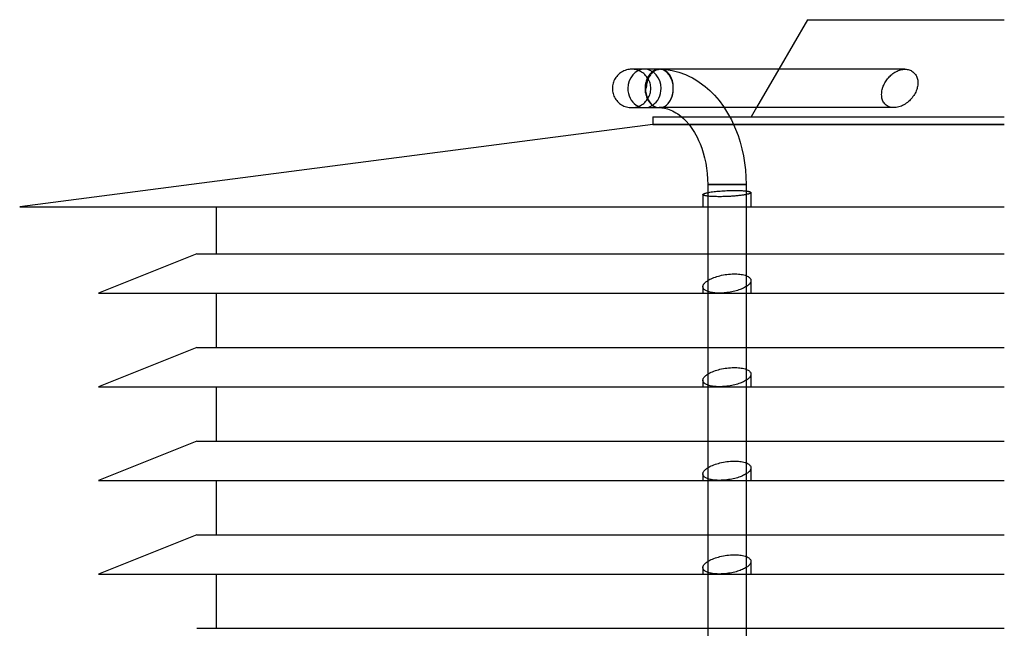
# Model space of a CAD drawing. Header units: millimetres. Extents: x -205 to 205, y -242 to 0.
# Tile 2 of 3: x -205 to 0, y -127 to 0. Entities that reach past the tile are written whole.
import ezdxf

# ---------------------------------------------------------------- set-up
doc = ezdxf.new("R2010")
doc.units = ezdxf.units.MM
doc.layers.add('HIDDEN', color=7, linetype='Continuous')
doc.layers.add('THICK', color=7, linetype='Continuous')

msp = doc.modelspace()

# ---------------------------------------------------------------- linework, layer by layer
at = {"layer": 'HIDDEN'}
for p, q in [((-77.43, -10.32), (-77.6, -10.32)), ((-77.33, -10.33), (-77.6, -10.32)), ((-77.06, -10.36), (-77.33, -10.33)), ((-76.79, -10.4), (-77.06, -10.36)), ((-76.52, -10.47), (-76.79, -10.4)), ((-76.26, -10.55), (-76.52, -10.47)), ((-76.01, -10.65), (-76.26, -10.55)), ((-75.76, -10.77), (-76.01, -10.65)), ((-75.52, -10.9), (-75.76, -10.77)), ((-75.29, -11.05), (-75.52, -10.9)), ((-75.08, -11.22), (-75.29, -11.05)), ((-74.87, -11.4), (-75.08, -11.22)), ((-74.68, -11.59), (-74.87, -11.4)), ((-74.5, -11.8), (-74.68, -11.59)), ((-74.33, -12.01), (-74.5, -11.8)), ((-74.18, -12.24), (-74.33, -12.01)), ((-74.05, -12.48), (-74.18, -12.24)), ((-73.19, -10.77), (-73.22, -10.79)), ((-73.17, -10.75), (-73.19, -10.77)), ((-73.15, -10.74), (-73.17, -10.75)), ((-73.12, -10.72), (-73.15, -10.74)), ((-73.1, -10.71), (-73.12, -10.72)), ((-73.07, -10.69), (-73.1, -10.71)), ((-72.97, -10.62), (-73.07, -10.69)), ((-72.86, -10.56), (-72.97, -10.62)), ((-72.74, -10.51), (-72.86, -10.56)), ((-72.62, -10.46), (-72.74, -10.51)), ((-72.5, -10.42), (-72.62, -10.46)), ((-72.38, -10.38), (-72.5, -10.42)), ((-72.25, -10.35), (-72.38, -10.38)), ((-72.13, -10.34), (-72.25, -10.35)), ((-72.01, -10.32), (-72.13, -10.34)), ((-71.89, -10.32), (-72.01, -10.32)), ((-71.89, -10.32), (-71.89, -10.32)), ((-71.89, -10.32), (-71.88, -10.32)), ((-71.88, -10.32), (-71.88, -10.32)), ((-71.88, -10.32), (-71.88, -10.32)), ((-71.88, -10.32), (-71.88, -10.32)), ((-71.88, -10.32), (-71.88, -10.32)), ((-71.78, -10.32), (-71.79, -10.32)), ((-71.77, -10.32), (-71.78, -10.32)), ((-71.78, -10.32), (-71.78, -10.32)), ((-71.76, -10.32), (-71.77, -10.32)), ((-71.75, -10.32), (-71.76, -10.32)), ((-71.76, -10.32), (-71.76, -10.32)), ((-71.75, -10.32), (-71.75, -10.32)), ((-71.75, -10.32), (-71.75, -10.32)), ((-71.75, -10.32), (-71.75, -10.32)), ((-71.75, -10.32), (-71.75, -10.32)), ((-71.75, -10.32), (-71.75, -10.32)), ((-71.75, -10.32), (-71.75, -10.32)), ((-71.75, -10.32), (-71.75, -10.32)), ((-71.75, -10.32), (-71.75, -10.32)), ((-71.75, -10.32), (-71.75, -10.32)), ((-71.75, -10.32), (-71.75, -10.32)), ((-71.6, -10.32), (-71.61, -10.32)), ((-71.58, -10.32), (-71.6, -10.32)), ((-71.59, -10.32), (-71.54, -10.33)), ((-71.56, -10.32), (-71.58, -10.32)), ((-71.54, -10.33), (-71.56, -10.32)), ((-71.52, -10.33), (-71.54, -10.33)), ((-71.51, -10.33), (-71.52, -10.33)), ((-71.38, -10.34), (-71.51, -10.33)), ((-71.25, -10.36), (-71.38, -10.34)), ((-71.12, -10.39), (-71.25, -10.36)), ((-70.99, -10.43), (-71.12, -10.39)), ((-70.86, -10.48), (-70.99, -10.43)), ((-70.74, -10.54), (-70.86, -10.48)), ((-70.61, -10.6), (-70.74, -10.54)), ((-70.5, -10.67), (-70.61, -10.6)), ((-70.39, -10.75), (-70.5, -10.67)), ((-70.28, -10.83), (-70.39, -10.75)), ((-70.17, -10.93), (-70.28, -10.83)), ((-70.06, -11.03), (-70.17, -10.93)), ((-69.96, -11.14), (-70.06, -11.03)), ((-69.85, -11.25), (-69.96, -11.14)), ((-69.76, -11.38), (-69.85, -11.25)), ((-69.66, -11.51), (-69.76, -11.38)), ((-69.58, -11.64), (-69.66, -11.51)), ((-69.49, -11.78), (-69.58, -11.64)), ((-69.42, -11.92), (-69.49, -11.78)), ((-69.35, -12.06), (-69.42, -11.92)), ((-69.28, -12.22), (-69.35, -12.06)), ((-69.22, -12.37), (-69.28, -12.22)), ((-46.96, -10.32), (-51.58, -18.32)), ((-24.31, -12.31), (-24.14, -12.11)), ((-24.14, -12.11), (-23.97, -11.92)), ((-23.97, -11.92), (-23.79, -11.74)), ((-23.79, -11.74), (-23.6, -11.56)), ((-23.6, -11.56), (-23.42, -11.4)), ((-23.42, -11.4), (-23.22, -11.24)), ((-23.22, -11.24), (-23.01, -11.09)), ((-23.01, -11.09), (-22.79, -10.95)), ((-22.79, -10.95), (-22.56, -10.83)), ((-22.56, -10.83), (-22.33, -10.71)), ((-22.33, -10.71), (-22.09, -10.61)), ((-22.09, -10.61), (-21.85, -10.52)), ((-21.85, -10.52), (-21.61, -10.45)), ((-21.61, -10.45), (-21.38, -10.39)), ((-21.38, -10.39), (-21.14, -10.35)), ((-21.14, -10.35), (-20.91, -10.33)), ((-20.91, -10.33), (-20.68, -10.32)), ((-73.93, -12.73), (-74.05, -12.48)), ((-73.83, -12.98), (-73.93, -12.73)), ((-73.75, -13.24), (-73.83, -12.98)), ((-73.68, -13.51), (-73.75, -13.24)), ((-73.64, -13.78), (-73.68, -13.51)), ((-73.61, -14.05), (-73.64, -13.78)), ((-73.6, -14.32), (-73.61, -14.05)), ((-73.61, -14.59), (-73.6, -14.32)), ((-69.16, -12.54), (-69.22, -12.37)), ((-69.11, -12.71), (-69.16, -12.54)), ((-69.06, -12.89), (-69.11, -12.71)), ((-69.02, -13.06), (-69.06, -12.89)), ((-68.99, -13.24), (-69.02, -13.06)), ((-68.96, -13.41), (-68.99, -13.24)), ((-68.94, -13.59), (-68.96, -13.41)), ((-68.92, -13.77), (-68.94, -13.59)), ((-68.93, -14.63), (-68.92, -14.32)), ((-68.91, -13.96), (-68.92, -13.77)), ((-68.92, -14.32), (-68.91, -14.14)), ((-68.91, -14.14), (-68.91, -13.96)), ((-25.42, -14.57), (-25.35, -14.32)), ((-25.35, -14.3), (-25.34, -14.29)), ((-25.35, -14.31), (-25.35, -14.3)), ((-25.35, -14.32), (-25.35, -14.31)), ((-25.35, -14.31), (-25.35, -14.31)), ((-25.34, -14.28), (-25.27, -14.06)), ((-25.34, -14.29), (-25.34, -14.28)), ((-25.34, -14.29), (-25.34, -14.29)), ((-25.27, -14.06), (-25.19, -13.84)), ((-25.19, -13.84), (-25.1, -13.62)), ((-25.1, -13.62), (-24.99, -13.4)), ((-24.99, -13.4), (-24.88, -13.17)), ((-24.88, -13.17), (-24.75, -12.95)), ((-24.75, -12.95), (-24.61, -12.73)), ((-24.61, -12.73), (-24.46, -12.52)), ((-24.46, -12.52), (-24.31, -12.31)), ((-74.33, -16.63), (-74.18, -16.4)), ((-74.18, -16.4), (-74.05, -16.16)), ((-74.05, -16.16), (-73.93, -15.91)), ((-73.93, -15.91), (-73.83, -15.66)), ((-73.83, -15.66), (-73.75, -15.4)), ((-73.75, -15.4), (-73.68, -15.13)), ((-73.68, -15.13), (-73.64, -14.86)), ((-73.64, -14.86), (-73.61, -14.59)), ((-69.36, -16.46), (-69.24, -16.18)), ((-69.24, -16.18), (-69.15, -15.89)), ((-69.15, -15.89), (-69.07, -15.6)), ((-69.07, -15.6), (-69.01, -15.29)), ((-69.01, -15.29), (-68.96, -14.96)), ((-68.96, -14.96), (-68.93, -14.63)), ((-25.54, -15.58), (-25.53, -15.33)), ((-25.53, -15.83), (-25.54, -15.58)), ((-25.53, -15.33), (-25.51, -15.07)), ((-25.51, -16.07), (-25.53, -15.83)), ((-25.51, -15.07), (-25.47, -14.82)), ((-25.47, -16.31), (-25.51, -16.07)), ((-25.47, -14.82), (-25.42, -14.57)), ((-25.41, -16.54), (-25.47, -16.31)), ((-77.6, -18.32), (-77.33, -18.31)), ((-77.6, -18.32), (-77.43, -18.32)), ((-77.33, -18.31), (-77.06, -18.28)), ((-77.06, -18.28), (-76.79, -18.24)), ((-76.79, -18.24), (-76.52, -18.17)), ((-76.52, -18.17), (-76.26, -18.09)), ((-76.26, -18.09), (-76.01, -17.99)), ((-76.01, -17.99), (-75.76, -17.87)), ((-75.76, -17.87), (-75.52, -17.74)), ((-75.52, -17.74), (-75.29, -17.59)), ((-75.29, -17.59), (-75.08, -17.42)), ((-75.08, -17.42), (-74.87, -17.24)), ((-74.87, -17.24), (-74.68, -17.05)), ((-74.68, -17.05), (-74.5, -16.84)), ((-74.5, -16.84), (-74.33, -16.63)), ((-73.22, -17.85), (-73.19, -17.87)), ((-73.19, -17.87), (-73.17, -17.89)), ((-73.17, -17.89), (-73.15, -17.9)), ((-73.15, -17.9), (-73.12, -17.92)), ((-73.12, -17.92), (-73.1, -17.93)), ((-73.1, -17.93), (-73.07, -17.95)), ((-73.07, -17.95), (-72.97, -18.02)), ((-72.97, -18.02), (-72.86, -18.08)), ((-72.86, -18.08), (-72.74, -18.13)), ((-72.74, -18.13), (-72.62, -18.18)), ((-72.62, -18.18), (-72.5, -18.22)), ((-72.5, -18.22), (-72.38, -18.26)), ((-72.38, -18.26), (-72.25, -18.29)), ((-72.25, -18.29), (-72.13, -18.3)), ((-72.13, -18.3), (-72.01, -18.32)), ((-72.01, -18.32), (-71.89, -18.32)), ((-71.89, -18.32), (-71.88, -18.32)), ((-71.89, -18.32), (-71.89, -18.32)), ((-71.88, -18.32), (-71.88, -18.32)), ((-71.88, -18.32), (-71.88, -18.32)), ((-71.88, -18.32), (-71.87, -18.32)), ((-71.87, -18.32), (-71.87, -18.32)), ((-71.87, -18.32), (-71.87, -18.32)), ((-71.87, -18.32), (-71.85, -18.32)), ((-58.32, -18.32), (-71.87, -18.32)), ((-71.85, -18.32), (-71.84, -18.32)), ((-71.84, -18.32), (-71.82, -18.32)), ((-71.82, -18.32), (-71.81, -18.32)), ((-71.81, -18.32), (-71.8, -18.32)), ((-71.8, -18.32), (-71.78, -18.32)), ((-71.78, -18.32), (-71.76, -18.32)), ((-71.76, -18.32), (-71.75, -18.32)), ((-71.75, -18.32), (-71.73, -18.32)), ((-71.73, -18.32), (-71.72, -18.32)), ((-71.72, -18.32), (-71.7, -18.32)), ((-71.7, -18.32), (-71.69, -18.32)), ((-71.69, -18.32), (-71.67, -18.32)), ((-71.67, -18.32), (-71.65, -18.32)), ((-71.65, -18.32), (-71.63, -18.31)), ((-71.63, -18.31), (-71.62, -18.31)), ((-71.62, -18.31), (-71.6, -18.31)), ((-71.6, -18.31), (-71.58, -18.31)), ((-71.58, -18.31), (-71.56, -18.31)), ((-71.56, -18.31), (-71.54, -18.31)), ((-71.54, -18.31), (-71.52, -18.31)), ((-71.52, -18.31), (-71.49, -18.3)), ((-71.49, -18.3), (-71.47, -18.3)), ((-71.47, -18.3), (-71.45, -18.3)), ((-71.45, -18.3), (-71.43, -18.3)), ((-71.43, -18.3), (-71.2, -18.24)), ((-71.2, -18.24), (-70.97, -18.17)), ((-70.97, -18.17), (-70.75, -18.06)), ((-70.75, -18.06), (-70.55, -17.94)), ((-70.55, -17.94), (-70.35, -17.8)), ((-70.35, -17.8), (-70.15, -17.62)), ((-70.15, -17.62), (-69.96, -17.42)), ((-69.96, -17.42), (-69.79, -17.21)), ((-69.79, -17.21), (-69.64, -16.99)), ((-69.64, -16.99), (-69.49, -16.74)), ((-69.49, -16.74), (-69.36, -16.46)), ((-25.34, -16.75), (-25.41, -16.54)), ((-25.26, -16.96), (-25.34, -16.75)), ((-25.16, -17.15), (-25.26, -16.96)), ((-25.04, -17.33), (-25.16, -17.15)), ((-24.9, -17.5), (-25.04, -17.33)), ((-24.75, -17.67), (-24.9, -17.5)), ((-24.58, -17.81), (-24.75, -17.67)), ((-24.39, -17.95), (-24.58, -17.81)), ((-24.19, -18.06), (-24.39, -17.95)), ((-23.97, -18.15), (-24.19, -18.06)), ((-23.74, -18.23), (-23.97, -18.15)), ((-23.5, -18.28), (-23.74, -18.23)), ((-23.25, -18.31), (-23.5, -18.28)), ((-23, -18.32), (-23.25, -18.31)), ((-67.15, -20.26), (-57.14, -20.26)), ((0, -21.82), (-73.2, -21.82)), ((-65.66, -21.82), (-56.37, -21.82)), ((-60.58, -34.32), (-61.75, -34.32)), ((-57.75, -34.32), (-60.58, -34.32)), ((-54.92, -34.32), (-57.75, -34.32)), ((-53.75, -34.32), (-54.92, -34.32)), ((-62.75, -36.42), (-62.75, -39)), ((-61.75, -36.01), (-61.52, -35.96)), ((-61.75, -36.75), (-61.75, -39)), ((-61.52, -35.96), (-61.28, -35.92)), ((-61.28, -35.92), (-61.01, -35.88)), ((-61.01, -35.88), (-60.73, -35.84)), ((-60.73, -35.84), (-60.44, -35.8)), ((-60.44, -35.8), (-60.14, -35.77)), ((-60.14, -35.77), (-59.83, -35.73)), ((-59.83, -35.73), (-59.51, -35.7)), ((-59.51, -35.7), (-59.18, -35.68)), ((-59.18, -35.68), (-58.83, -35.65)), ((-58.83, -35.65), (-58.47, -35.63)), ((-58.47, -35.63), (-58.11, -35.61)), ((-58.11, -35.61), (-57.75, -35.59)), ((-57.75, -35.59), (-57.5, -35.58)), ((-57.5, -35.58), (-57.25, -35.57)), ((-57.25, -35.57), (-57.01, -35.57)), ((-57.01, -35.57), (-56.76, -35.56)), ((-56.76, -35.56), (-56.53, -35.56)), ((-56.53, -35.56), (-56.3, -35.56)), ((-56.3, -35.56), (-56.07, -35.56)), ((-56.07, -35.56), (-55.85, -35.56)), ((-55.85, -35.56), (-55.63, -35.56)), ((-55.63, -35.56), (-55.41, -35.57)), ((-55.41, -35.57), (-55.19, -35.57)), ((-55.19, -35.57), (-54.98, -35.58)), ((-54.98, -35.58), (-54.78, -35.59)), ((-54.78, -35.59), (-54.58, -35.6)), ((-54.58, -35.6), (-54.39, -35.61)), ((-54.39, -35.61), (-54.21, -35.63)), ((-54.21, -35.63), (-54.04, -35.64)), ((-54.04, -35.64), (-53.87, -35.66)), ((-53.87, -35.66), (-53.72, -35.68)), ((-53.75, -36.42), (-53.75, -39)), ((-53.72, -35.68), (-53.58, -35.7)), ((-53.58, -35.7), (-53.46, -35.72)), ((-53.46, -35.72), (-53.34, -35.74)), ((-53.34, -35.74), (-53.23, -35.76)), ((-53.23, -35.76), (-53.14, -35.79)), ((-53.14, -35.79), (-53.05, -35.81)), ((-53.05, -35.81), (-52.97, -35.84)), ((-52.97, -35.84), (-52.9, -35.86)), ((-52.9, -35.86), (-52.85, -35.89)), ((-52.85, -35.89), (-52.81, -35.92)), ((-52.81, -35.92), (-52.77, -35.95)), ((-52.77, -35.95), (-52.76, -35.98)), ((-52.76, -35.98), (-52.75, -36.01)), ((-52.75, -36.01), (-52.75, -39)), ((-61.75, -48.75), (-53.75, -48.75)), ((-59.2, -53.31), (-58.85, -53.23)), ((-58.85, -53.23), (-58.49, -53.16)), ((-58.49, -53.16), (-58.12, -53.1)), ((-58.12, -53.1), (-57.75, -53.04)), ((-57.75, -53.04), (-57.39, -53)), ((-57.39, -53), (-57.03, -52.97)), ((-57.03, -52.97), (-56.68, -52.95)), ((-56.68, -52.95), (-56.34, -52.94)), ((-56.34, -52.94), (-56.01, -52.94)), ((-56.01, -52.94), (-55.69, -52.95)), ((-55.69, -52.95), (-55.37, -52.97)), ((-55.37, -52.97), (-55.06, -53)), ((-55.06, -53), (-54.76, -53.04)), ((-54.76, -53.04), (-54.48, -53.09)), ((-54.48, -53.09), (-54.21, -53.16)), ((-54.21, -53.16), (-53.97, -53.23)), ((-53.97, -53.23), (-53.75, -53.3)), ((-61.75, -54.33), (-61.53, -54.19)), ((-61.53, -54.19), (-61.29, -54.06)), ((-61.29, -54.06), (-61.03, -53.94)), ((-61.03, -53.94), (-60.75, -53.82)), ((-60.75, -53.82), (-60.46, -53.7)), ((-60.46, -53.7), (-60.16, -53.59)), ((-60.16, -53.59), (-59.86, -53.49)), ((-59.86, -53.49), (-59.54, -53.4)), ((-59.54, -53.4), (-59.2, -53.31)), ((-52.75, -54.33), (-52.75, -56.95)), ((-62.75, -55.59), (-62.75, -56.95)), ((-61.75, -56.59), (-61.75, -56.95)), ((-53.75, -55.6), (-53.75, -56.95)), ((-61.75, -68.25), (-53.75, -68.25)), ((-61.75, -73.83), (-61.53, -73.69)), ((-61.53, -73.69), (-61.29, -73.56)), ((-61.29, -73.56), (-61.03, -73.44)), ((-61.03, -73.44), (-60.75, -73.32)), ((-60.75, -73.32), (-60.46, -73.2)), ((-60.46, -73.2), (-60.16, -73.09)), ((-60.16, -73.09), (-59.86, -72.99)), ((-59.86, -72.99), (-59.54, -72.9)), ((-59.54, -72.9), (-59.2, -72.81)), ((-59.2, -72.81), (-58.85, -72.73)), ((-58.85, -72.73), (-58.49, -72.66)), ((-58.49, -72.66), (-58.12, -72.6)), ((-58.12, -72.6), (-57.75, -72.54)), ((-57.75, -72.54), (-57.39, -72.5)), ((-57.39, -72.5), (-57.03, -72.47)), ((-57.03, -72.47), (-56.68, -72.45)), ((-56.68, -72.45), (-56.34, -72.44)), ((-56.34, -72.44), (-56.01, -72.44)), ((-56.01, -72.44), (-55.69, -72.45)), ((-55.69, -72.45), (-55.37, -72.47)), ((-55.37, -72.47), (-55.06, -72.5)), ((-55.06, -72.5), (-54.76, -72.54)), ((-54.76, -72.54), (-54.48, -72.59)), ((-54.48, -72.59), (-54.21, -72.66)), ((-54.21, -72.66), (-53.97, -72.73)), ((-53.97, -72.73), (-53.75, -72.8)), ((-62.75, -75.09), (-62.75, -76.45)), ((-53.75, -75.1), (-53.75, -76.45)), ((-52.75, -73.83), (-52.75, -76.45)), ((-61.75, -76.09), (-61.75, -76.45)), ((-61.75, -87.75), (-53.75, -87.75)), ((-59.2, -92.31), (-58.85, -92.23)), ((-58.85, -92.23), (-58.49, -92.16)), ((-58.49, -92.16), (-58.12, -92.1)), ((-58.12, -92.1), (-57.75, -92.04)), ((-57.75, -92.04), (-57.39, -92)), ((-57.39, -92), (-57.03, -91.97)), ((-57.03, -91.97), (-56.68, -91.95)), ((-56.68, -91.95), (-56.34, -91.94)), ((-56.34, -91.94), (-56.01, -91.94)), ((-56.01, -91.94), (-55.69, -91.95)), ((-55.69, -91.95), (-55.37, -91.97)), ((-55.37, -91.97), (-55.06, -92)), ((-55.06, -92), (-54.76, -92.04)), ((-54.76, -92.04), (-54.48, -92.09)), ((-54.48, -92.09), (-54.21, -92.16)), ((-54.21, -92.16), (-53.97, -92.23)), ((-53.97, -92.23), (-53.75, -92.3)), ((-61.75, -93.33), (-61.53, -93.19)), ((-61.53, -93.19), (-61.29, -93.06)), ((-61.29, -93.06), (-61.03, -92.94)), ((-61.03, -92.94), (-60.75, -92.82)), ((-60.75, -92.82), (-60.46, -92.7)), ((-60.46, -92.7), (-60.16, -92.59)), ((-60.16, -92.59), (-59.86, -92.49)), ((-59.86, -92.49), (-59.54, -92.4)), ((-59.54, -92.4), (-59.2, -92.31)), ((-52.75, -93.33), (-52.75, -95.95)), ((-62.75, -94.59), (-62.75, -95.95)), ((-61.75, -95.59), (-61.75, -95.95)), ((-53.75, -94.6), (-53.75, -95.95)), ((-61.75, -107.25), (-53.75, -107.25)), ((-61.75, -112.83), (-61.53, -112.69)), ((-61.53, -112.69), (-61.29, -112.56)), ((-61.29, -112.56), (-61.03, -112.44)), ((-61.03, -112.44), (-60.75, -112.32)), ((-60.75, -112.32), (-60.46, -112.2)), ((-60.46, -112.2), (-60.16, -112.09)), ((-60.16, -112.09), (-59.86, -111.99)), ((-59.86, -111.99), (-59.54, -111.9)), ((-59.54, -111.9), (-59.2, -111.81)), ((-59.2, -111.81), (-58.85, -111.73)), ((-58.85, -111.73), (-58.49, -111.66)), ((-58.49, -111.66), (-58.12, -111.6)), ((-58.12, -111.6), (-57.75, -111.54)), ((-57.75, -111.54), (-57.39, -111.5)), ((-57.39, -111.5), (-57.03, -111.47)), ((-57.03, -111.47), (-56.68, -111.45)), ((-56.68, -111.45), (-56.34, -111.44)), ((-56.34, -111.44), (-56.01, -111.44)), ((-56.01, -111.44), (-55.69, -111.45)), ((-55.69, -111.45), (-55.37, -111.47)), ((-55.37, -111.47), (-55.06, -111.5)), ((-55.06, -111.5), (-54.76, -111.54)), ((-54.76, -111.54), (-54.48, -111.59)), ((-54.48, -111.59), (-54.21, -111.66)), ((-54.21, -111.66), (-53.97, -111.73)), ((-53.97, -111.73), (-53.75, -111.8)), ((-62.75, -114.09), (-62.75, -115.45)), ((-53.75, -114.1), (-53.75, -115.45)), ((-52.75, -112.83), (-52.75, -115.45)), ((-61.75, -115.09), (-61.75, -115.45)), ((-61.75, -126.75), (-53.75, -126.75))]:
    msp.add_line(p, q, dxfattribs=at)
for centre, major_axis, ratio, start_param, end_param in [((-74.92, -14.32), (0, 4), 0.866025, -1.570796, 1.570796), ((-71.89, -14.32), (0, -3.99), 0.707107, -2.710314, -0.431279), ((-71.89, -14.32), (0, -4), 0.707107, 3.140076, 3.141593), ((-71.74, -14.32), (0, 4), 0.707107, 0.001062, 0.00139), ((-71.75, -14.32), (0, -4), 0.707107, 1.57067, 3.140202), ((-71.74, -14.32), (0, 4), 0.707107, -1.570796, -0.004628), ((-74.92, -14.32), (0, 4), 0.866025, 1.570796, 4.712389), ((-71.74, -14.32), (0, 4), 0.707107, -3.030125, -1.570796), ((-71.89, -14.32), (0, -4), 0.707107, 0, 0.001516)]:
    msp.add_ellipse(centre, major_axis=major_axis, ratio=ratio, start_param=start_param, end_param=end_param, dxfattribs=at)
at = {"layer": 'THICK'}
for p, q in [((-41, 0), (-46.96, -10.32)), ((-41, 0), (0, 0)), ((-81.02, -12.24), (-81.15, -12.48)), ((-80.87, -12.01), (-81.02, -12.24)), ((-80.7, -11.8), (-80.87, -12.01)), ((-80.52, -11.59), (-80.7, -11.8)), ((-80.33, -11.4), (-80.52, -11.59)), ((-80.12, -11.22), (-80.33, -11.4)), ((-79.91, -11.05), (-80.12, -11.22)), ((-79.68, -10.9), (-79.91, -11.05)), ((-79.44, -10.77), (-79.68, -10.9)), ((-79.19, -10.65), (-79.44, -10.77)), ((-78.94, -10.55), (-79.19, -10.65)), ((-78.68, -10.47), (-78.94, -10.55)), ((-78.41, -10.4), (-78.68, -10.47)), ((-78.14, -10.36), (-78.41, -10.4)), ((-77.87, -10.33), (-78.14, -10.36)), ((-77.6, -10.32), (-77.87, -10.33)), ((-71.89, -10.32), (-77.6, -10.32)), ((-74.33, -12.16), (-74.42, -12.37)), ((-74.22, -11.94), (-74.33, -12.16)), ((-74.29, -12.48), (-74.22, -12.3)), ((-74.1, -11.74), (-74.22, -11.94)), ((-74.22, -12.3), (-74.15, -12.13)), ((-74.13, -12.29), (-74.2, -12.47)), ((-74.15, -12.13), (-74.07, -11.97)), ((-74.05, -12.12), (-74.13, -12.29)), ((-73.97, -11.54), (-74.1, -11.74)), ((-74.07, -11.97), (-73.99, -11.82)), ((-73.97, -11.96), (-74.05, -12.12)), ((-73.99, -11.82), (-73.9, -11.66)), ((-73.83, -11.36), (-73.97, -11.54)), ((-73.88, -11.81), (-73.97, -11.96)), ((-73.9, -11.66), (-73.8, -11.52)), ((-73.79, -11.66), (-73.88, -11.81)), ((-73.69, -11.2), (-73.83, -11.36)), ((-73.8, -11.52), (-73.7, -11.37)), ((-73.69, -11.51), (-73.79, -11.66)), ((-73.7, -11.37), (-73.59, -11.24)), ((-73.54, -11.05), (-73.69, -11.2)), ((-73.58, -11.37), (-73.69, -11.51)), ((-73.59, -11.24), (-73.48, -11.11)), ((-73.47, -11.23), (-73.58, -11.37)), ((-73.39, -10.92), (-73.54, -11.05)), ((-73.48, -11.11), (-73.36, -10.99)), ((-73.35, -11.11), (-73.47, -11.23)), ((-73.22, -10.79), (-73.39, -10.92)), ((-73.36, -10.99), (-73.24, -10.89)), ((-73.23, -10.99), (-73.35, -11.11)), ((-73.24, -10.89), (-73.12, -10.79)), ((-73.11, -10.88), (-73.23, -10.99)), ((-73.12, -10.79), (-73, -10.7)), ((-72.98, -10.79), (-73.11, -10.88)), ((-73, -10.7), (-72.87, -10.62)), ((-72.86, -10.7), (-72.98, -10.79)), ((-72.87, -10.62), (-72.74, -10.55)), ((-72.73, -10.62), (-72.86, -10.7)), ((-72.74, -10.55), (-72.6, -10.49)), ((-72.6, -10.55), (-72.73, -10.62)), ((-72.6, -10.49), (-72.46, -10.43)), ((-72.46, -10.49), (-72.6, -10.55)), ((-72.46, -10.43), (-72.32, -10.39)), ((-72.32, -10.43), (-72.46, -10.49)), ((-72.32, -10.39), (-72.18, -10.36)), ((-72.18, -10.39), (-72.32, -10.43)), ((-72.18, -10.36), (-72.03, -10.34)), ((-72.03, -10.36), (-72.18, -10.39)), ((-72.03, -10.34), (-71.89, -10.32)), ((-71.89, -10.34), (-72.03, -10.36)), ((-71.88, -10.32), (-71.89, -10.32)), ((-71.89, -10.32), (-71.89, -10.32)), ((-71.75, -10.32), (-71.89, -10.34)), ((-71.87, -10.32), (-71.89, -10.32)), ((-71.89, -10.32), (-71.89, -10.32)), ((-71.89, -10.32), (-71.88, -10.32)), ((-71.87, -10.32), (-71.88, -10.32)), ((-71.88, -10.32), (-71.88, -10.32)), ((-71.87, -10.32), (-71.88, -10.32)), ((-71.88, -10.32), (-71.88, -10.32)), ((-71.88, -10.32), (-71.88, -10.32)), ((-71.88, -10.32), (-71.88, -10.32)), ((-71.88, -10.32), (-71.87, -10.32)), ((-71.86, -10.32), (-71.87, -10.32)), ((-71.87, -10.32), (-71.87, -10.32)), ((-71.87, -10.32), (-71.87, -10.32)), ((-71.87, -10.32), (-71.87, -10.32)), ((-71.87, -10.32), (-71.87, -10.32)), ((-71.87, -10.32), (-71.87, -10.32)), ((-71.87, -10.32), (-71.87, -10.32)), ((-71.87, -10.32), (-71.87, -10.32)), ((-71.87, -10.32), (-71.87, -10.32)), ((-71.87, -10.32), (-71.86, -10.32)), ((-71.86, -10.32), (-71.87, -10.32)), ((-71.87, -10.32), (-71.87, -10.32)), ((-71.87, -10.32), (-71.87, -10.32)), ((-71.77, -10.32), (-71.87, -10.32)), ((-71.85, -10.32), (-71.86, -10.32)), ((-71.86, -10.32), (-71.86, -10.32)), ((-71.86, -10.32), (-71.86, -10.32)), ((-71.86, -10.32), (-71.86, -10.32)), ((-71.84, -10.32), (-71.85, -10.32)), ((-71.85, -10.32), (-71.85, -10.32)), ((-71.83, -10.32), (-71.84, -10.32)), ((-71.84, -10.32), (-71.84, -10.32)), ((-71.82, -10.32), (-71.83, -10.32)), ((-71.83, -10.32), (-71.83, -10.32)), ((-71.81, -10.32), (-71.82, -10.32)), ((-71.82, -10.32), (-71.82, -10.32)), ((-71.8, -10.32), (-71.81, -10.32)), ((-71.81, -10.32), (-71.81, -10.32)), ((-71.79, -10.32), (-71.8, -10.32)), ((-71.79, -10.32), (-71.79, -10.32)), ((-71.73, -10.32), (-71.75, -10.32)), ((-71.74, -10.32), (-71.75, -10.32)), ((-20.68, -10.32), (-71.74, -10.32)), ((-71.72, -10.32), (-71.73, -10.32)), ((-71.7, -10.32), (-71.72, -10.32)), ((-71.68, -10.32), (-71.7, -10.32)), ((-71.67, -10.32), (-71.68, -10.32)), ((-71.65, -10.32), (-71.67, -10.32)), ((-71.64, -10.32), (-71.65, -10.32)), ((-71.65, -10.32), (-71.65, -10.32)), ((-71.63, -10.32), (-71.64, -10.32)), ((-71.62, -10.32), (-71.63, -10.32)), ((-71.63, -10.32), (-71.63, -10.32)), ((-71.61, -10.32), (-71.62, -10.32)), ((-71.61, -10.32), (-70.39, -10.4)), ((-70.39, -10.4), (-69.18, -10.58)), ((-69.18, -10.58), (-67.79, -10.93)), ((-67.79, -10.93), (-66.4, -11.42)), ((-66.4, -11.42), (-65.67, -11.75)), ((-65.67, -11.75), (-64.94, -12.12)), ((-64.94, -12.12), (-64.21, -12.54)), ((-20.68, -10.32), (-20.46, -10.33)), ((-20.46, -10.33), (-20.24, -10.35)), ((-20.24, -10.35), (-20.02, -10.39)), ((-20.02, -10.39), (-19.8, -10.45)), ((-19.8, -10.45), (-19.6, -10.52)), ((-19.6, -10.52), (-19.4, -10.61)), ((-19.4, -10.61), (-19.22, -10.72)), ((-19.22, -10.72), (-19.04, -10.84)), ((-19.04, -10.84), (-18.88, -10.97)), ((-18.88, -10.97), (-18.74, -11.11)), ((-18.74, -11.11), (-18.6, -11.26)), ((-18.6, -11.26), (-18.49, -11.42)), ((-18.49, -11.42), (-18.38, -11.59)), ((-18.38, -11.59), (-18.28, -11.77)), ((-18.28, -11.77), (-18.2, -11.96)), ((-18.2, -11.96), (-18.13, -12.16)), ((-18.13, -12.16), (-18.07, -12.36)), ((-81.59, -14.05), (-81.6, -14.32)), ((-81.6, -14.32), (-81.59, -14.59)), ((-81.56, -13.78), (-81.59, -14.05)), ((-81.52, -13.51), (-81.56, -13.78)), ((-81.45, -13.24), (-81.52, -13.51)), ((-81.37, -12.98), (-81.45, -13.24)), ((-81.27, -12.73), (-81.37, -12.98)), ((-81.15, -12.48), (-81.27, -12.73)), ((-74.79, -14.07), (-74.8, -14.32)), ((-74.8, -14.32), (-74.79, -14.57)), ((-74.78, -13.82), (-74.79, -14.07)), ((-74.75, -13.56), (-74.78, -13.82)), ((-74.7, -13.31), (-74.75, -13.56)), ((-74.65, -13.06), (-74.7, -13.31)), ((-74.58, -12.82), (-74.65, -13.06)), ((-74.59, -14.03), (-74.58, -13.82)), ((-74.59, -14.23), (-74.59, -14.03)), ((-74.57, -14.22), (-74.59, -14.23)), ((-74.51, -12.59), (-74.58, -12.82)), ((-74.58, -13.82), (-74.56, -13.62)), ((-74.55, -14.02), (-74.57, -14.22)), ((-74.56, -13.62), (-74.53, -13.43)), ((-74.53, -13.82), (-74.55, -14.02)), ((-74.53, -13.43), (-74.5, -13.24)), ((-74.5, -13.61), (-74.53, -13.82)), ((-74.42, -12.37), (-74.51, -12.59)), ((-74.5, -13.24), (-74.46, -13.05)), ((-74.47, -13.42), (-74.5, -13.61)), ((-74.43, -13.23), (-74.47, -13.42)), ((-74.46, -13.05), (-74.41, -12.85)), ((-74.38, -13.04), (-74.43, -13.23)), ((-74.41, -12.85), (-74.35, -12.66)), ((-74.33, -12.85), (-74.38, -13.04)), ((-74.35, -12.66), (-74.29, -12.48)), ((-74.27, -12.66), (-74.33, -12.85)), ((-74.2, -12.47), (-74.27, -12.66)), ((-64.21, -12.54), (-63.5, -13)), ((-63.5, -13), (-62.29, -13.9)), ((-62.29, -13.9), (-61.31, -14.77)), ((-18.17, -14.32), (-18.24, -14.57)), ((-18.11, -14.1), (-18.17, -14.32)), ((-18.06, -13.89), (-18.11, -14.1)), ((-18.07, -12.36), (-18.03, -12.57)), ((-18.03, -13.67), (-18.06, -13.89)), ((-18.03, -12.57), (-18, -12.79)), ((-18, -13.45), (-18.03, -13.67)), ((-18, -12.79), (-17.99, -13.01)), ((-17.99, -13.23), (-18, -13.45)), ((-17.99, -13.01), (-17.99, -13.23)), ((-81.59, -14.59), (-81.56, -14.86)), ((-81.56, -14.86), (-81.52, -15.13)), ((-81.52, -15.13), (-81.45, -15.4)), ((-81.45, -15.4), (-81.37, -15.66)), ((-81.37, -15.66), (-81.27, -15.91)), ((-81.27, -15.91), (-81.15, -16.16)), ((-81.15, -16.16), (-81.02, -16.4)), ((-81.02, -16.4), (-80.87, -16.63)), ((-74.79, -14.57), (-74.78, -14.82)), ((-74.78, -14.82), (-74.75, -15.08)), ((-74.75, -15.08), (-74.7, -15.33)), ((-74.7, -15.33), (-74.65, -15.58)), ((-74.65, -15.58), (-74.58, -15.82)), ((-74.58, -15.82), (-74.51, -16.05)), ((-74.51, -16.05), (-74.42, -16.27)), ((-74.42, -16.27), (-74.33, -16.48)), ((-61.31, -14.77), (-60.35, -15.73)), ((-60.35, -15.73), (-59.38, -16.86)), ((-19.19, -16.25), (-19.38, -16.47)), ((-19.02, -16.03), (-19.19, -16.25)), ((-18.86, -15.79), (-19.02, -16.03)), ((-18.71, -15.55), (-18.86, -15.79)), ((-18.57, -15.31), (-18.71, -15.55)), ((-18.45, -15.06), (-18.57, -15.31)), ((-18.34, -14.82), (-18.45, -15.06)), ((-18.24, -14.57), (-18.34, -14.82)), ((-80.87, -16.63), (-80.7, -16.84)), ((-80.7, -16.84), (-80.52, -17.05)), ((-80.52, -17.05), (-80.33, -17.24)), ((-80.33, -17.24), (-80.12, -17.42)), ((-80.12, -17.42), (-79.91, -17.59)), ((-79.91, -17.59), (-79.68, -17.74)), ((-79.68, -17.74), (-79.44, -17.87)), ((-79.44, -17.87), (-79.19, -17.99)), ((-79.19, -17.99), (-78.94, -18.09)), ((-78.94, -18.09), (-78.68, -18.17)), ((-78.68, -18.17), (-78.41, -18.24)), ((-78.41, -18.24), (-78.14, -18.28)), ((-78.14, -18.28), (-77.87, -18.31)), ((-77.87, -18.31), (-77.6, -18.32)), ((-77.6, -18.32), (-71.89, -18.32)), ((-74.33, -16.48), (-74.22, -16.7)), ((-74.22, -16.7), (-74.1, -16.9)), ((-74.1, -16.9), (-73.97, -17.1)), ((-73.97, -17.1), (-73.83, -17.28)), ((-73.83, -17.28), (-73.69, -17.44)), ((-73.69, -17.44), (-73.54, -17.59)), ((-73.54, -17.59), (-73.39, -17.72)), ((-73.39, -17.72), (-73.22, -17.85)), ((-71.89, -18.32), (-71.31, -18.35)), ((-71.87, -18.32), (-71.87, -18.32)), ((-71.31, -18.35), (-70.72, -18.44)), ((-70.72, -18.44), (-70.1, -18.59)), ((-59.38, -16.86), (-58.46, -18.1)), ((-58.46, -18.1), (-57.61, -19.45)), ((-23, -18.32), (-58.32, -18.32)), ((-51.58, -18.32), (-52.7, -20.26)), ((-22.75, -18.31), (-23, -18.32)), ((-22.49, -18.28), (-22.75, -18.31)), ((-22.23, -18.23), (-22.49, -18.28)), ((-21.96, -18.17), (-22.23, -18.23)), ((-21.69, -18.08), (-21.96, -18.17)), ((-21.43, -17.98), (-21.69, -18.08)), ((-21.17, -17.85), (-21.43, -17.98)), ((-20.91, -17.72), (-21.17, -17.85)), ((-20.66, -17.57), (-20.91, -17.72)), ((-20.42, -17.41), (-20.66, -17.57)), ((-20.19, -17.24), (-20.42, -17.41)), ((-19.97, -17.06), (-20.19, -17.24)), ((-19.77, -16.87), (-19.97, -17.06)), ((-19.57, -16.68), (-19.77, -16.87)), ((-19.38, -16.47), (-19.57, -16.68)), ((-73.2, -20.26), (-67.15, -20.26)), ((-73.2, -20.26), (-73.2, -21.82)), ((-70.1, -18.59), (-69.46, -18.82)), ((-69.46, -18.82), (-69.1, -18.98)), ((-69.1, -18.98), (-68.74, -19.16)), ((-68.74, -19.16), (-68.38, -19.37)), ((-68.38, -19.37), (-68, -19.61)), ((-68, -19.61), (-67.35, -20.1)), ((-67.35, -20.1), (-66.79, -20.59)), ((-57.61, -19.45), (-56.81, -20.89)), ((-57.14, -20.26), (0, -20.26)), ((-73.2, -21.82), (-205, -39)), ((-73.2, -21.82), (-65.66, -21.82)), ((-66.79, -20.59), (-66.23, -21.16)), ((-66.23, -21.16), (-65.64, -21.85)), ((-65.64, -21.85), (-65.05, -22.64)), ((-56.81, -20.89), (-56.36, -21.83)), ((-56.37, -21.82), (0, -21.82)), ((-56.36, -21.83), (-55.94, -22.81)), ((-65.05, -22.64), (-64.49, -23.52)), ((-64.49, -23.52), (-63.96, -24.5)), ((-63.96, -24.5), (-63.64, -25.15)), ((-55.94, -22.81), (-55.44, -24.13)), ((-55.44, -24.13), (-55, -25.49)), ((-63.64, -25.15), (-63.35, -25.83)), ((-63.35, -25.83), (-62.99, -26.77)), ((-55, -25.49), (-54.62, -26.9)), ((-62.99, -26.77), (-62.68, -27.76)), ((-62.68, -27.76), (-62.4, -28.78)), ((-54.62, -26.9), (-54.31, -28.34)), ((-54.31, -28.34), (-54.07, -29.81)), ((-62.4, -28.78), (-62.17, -29.85)), ((-62.17, -29.85), (-61.99, -30.94)), ((-54.07, -29.81), (-53.89, -31.3)), ((-61.99, -30.94), (-61.86, -32.05)), ((-61.86, -32.05), (-61.78, -33.18)), ((-53.89, -31.3), (-53.79, -32.81)), ((-61.78, -33.18), (-61.75, -34.32)), ((-61.75, -34.32), (-57.75, -34.32)), ((-61.75, -34.32), (-61.75, -36.75)), ((-57.75, -34.32), (-54.92, -34.32)), ((-54.92, -34.32), (-53.75, -34.32)), ((-53.79, -32.81), (-53.75, -34.32)), ((-53.75, -34.32), (-53.75, -36.42)), ((-62.75, -36.42), (-62.74, -36.38)), ((-62.74, -36.45), (-62.75, -36.42)), ((-62.74, -36.38), (-62.71, -36.35)), ((-62.72, -36.49), (-62.74, -36.45)), ((-62.68, -36.52), (-62.72, -36.49)), ((-62.71, -36.35), (-62.67, -36.31)), ((-62.62, -36.55), (-62.68, -36.52)), ((-62.67, -36.31), (-62.61, -36.27)), ((-62.55, -36.58), (-62.62, -36.55)), ((-62.61, -36.27), (-62.54, -36.24)), ((-62.47, -36.61), (-62.55, -36.58)), ((-62.54, -36.24), (-62.45, -36.2)), ((-62.37, -36.64), (-62.47, -36.61)), ((-62.45, -36.2), (-62.36, -36.17)), ((-62.26, -36.66), (-62.37, -36.64)), ((-62.36, -36.17), (-62.27, -36.14)), ((-62.27, -36.14), (-62.15, -36.1)), ((-62.13, -36.69), (-62.26, -36.66)), ((-62.15, -36.1), (-62.03, -36.07)), ((-61.99, -36.71), (-62.13, -36.69)), ((-62.03, -36.07), (-61.9, -36.04)), ((-61.84, -36.73), (-61.99, -36.71)), ((-61.9, -36.04), (-61.75, -36.01)), ((-61.67, -36.75), (-61.84, -36.73)), ((-61.49, -36.77), (-61.67, -36.75)), ((-61.29, -36.79), (-61.49, -36.77)), ((-61.09, -36.81), (-61.29, -36.79)), ((-60.87, -36.82), (-61.09, -36.81)), ((-60.64, -36.83), (-60.87, -36.82)), ((-60.4, -36.84), (-60.64, -36.83)), ((-60.16, -36.85), (-60.4, -36.84)), ((-59.91, -36.85), (-60.16, -36.85)), ((-59.65, -36.86), (-59.91, -36.85)), ((-59.4, -36.86), (-59.65, -36.86)), ((-59.14, -36.86), (-59.4, -36.86)), ((-58.87, -36.86), (-59.14, -36.86)), ((-58.6, -36.85), (-58.87, -36.86)), ((-58.32, -36.85), (-58.6, -36.85)), ((-58.04, -36.84), (-58.32, -36.85)), ((-57.75, -36.83), (-58.04, -36.84)), ((-57.51, -36.82), (-57.75, -36.83)), ((-57.26, -36.8), (-57.51, -36.82)), ((-57.02, -36.79), (-57.26, -36.8)), ((-56.78, -36.78), (-57.02, -36.79)), ((-56.55, -36.76), (-56.78, -36.78)), ((-56.32, -36.74), (-56.55, -36.76)), ((-56.09, -36.73), (-56.32, -36.74)), ((-55.87, -36.71), (-56.09, -36.73)), ((-55.65, -36.69), (-55.87, -36.71)), ((-55.45, -36.67), (-55.65, -36.69)), ((-55.24, -36.64), (-55.45, -36.67)), ((-55.05, -36.62), (-55.24, -36.64)), ((-54.85, -36.6), (-55.05, -36.62)), ((-54.66, -36.57), (-54.85, -36.6)), ((-54.47, -36.55), (-54.66, -36.57)), ((-54.3, -36.52), (-54.47, -36.55)), ((-54.13, -36.49), (-54.3, -36.52)), ((-53.96, -36.46), (-54.13, -36.49)), ((-53.81, -36.43), (-53.96, -36.46)), ((-53.67, -36.4), (-53.81, -36.43)), ((-53.53, -36.37), (-53.67, -36.4)), ((-53.41, -36.34), (-53.53, -36.37)), ((-53.29, -36.31), (-53.41, -36.34)), ((-53.19, -36.28), (-53.29, -36.31)), ((-53.1, -36.25), (-53.19, -36.28)), ((-53.02, -36.22), (-53.1, -36.25)), ((-52.95, -36.19), (-53.02, -36.22)), ((-52.89, -36.16), (-52.95, -36.19)), ((-52.84, -36.13), (-52.89, -36.16)), ((-52.8, -36.1), (-52.84, -36.13)), ((-52.77, -36.07), (-52.8, -36.1)), ((-52.76, -36.04), (-52.77, -36.07)), ((-52.75, -36.01), (-52.76, -36.04)), ((-205, -39), (0, -39)), ((-164, -48.75), (-164, -39)), ((-61.75, -39), (-61.75, -56.59)), ((-53.75, -39), (-53.75, -55.6)), ((-168.1, -48.75), (-188.6, -56.95)), ((-168.1, -48.75), (-61.75, -48.75)), ((-53.75, -48.75), (0, -48.75)), ((-62.71, -55.36), (-62.67, -55.25)), ((-62.67, -55.25), (-62.61, -55.14)), ((-62.61, -55.14), (-62.54, -55.02)), ((-62.54, -55.02), (-62.45, -54.91)), ((-62.45, -54.91), (-62.36, -54.82)), ((-62.36, -54.82), (-62.27, -54.72)), ((-62.27, -54.72), (-62.15, -54.62)), ((-62.15, -54.62), (-62.03, -54.52)), ((-62.03, -54.52), (-61.9, -54.42)), ((-61.9, -54.42), (-61.75, -54.33)), ((-53.75, -53.3), (-53.54, -53.39)), ((-53.54, -53.39), (-53.36, -53.49)), ((-53.34, -55.3), (-53.49, -55.42)), ((-53.36, -53.49), (-53.2, -53.59)), ((-53.2, -55.18), (-53.34, -55.3)), ((-53.2, -53.59), (-53.07, -53.7)), ((-53.08, -55.06), (-53.2, -55.18)), ((-52.98, -54.94), (-53.08, -55.06)), ((-53.07, -53.7), (-52.95, -53.82)), ((-52.9, -54.82), (-52.98, -54.94)), ((-52.95, -53.82), (-52.86, -53.94)), ((-52.84, -54.7), (-52.9, -54.82)), ((-52.86, -53.94), (-52.8, -54.07)), ((-52.79, -54.58), (-52.84, -54.7)), ((-52.8, -54.07), (-52.76, -54.2)), ((-52.76, -54.46), (-52.79, -54.58)), ((-52.76, -54.2), (-52.75, -54.34)), ((-52.75, -54.34), (-52.76, -54.46)), ((-188.6, -56.95), (0, -56.95)), ((-164, -68.25), (-164, -56.95)), ((-62.75, -55.59), (-62.74, -55.48)), ((-62.74, -55.69), (-62.75, -55.59)), ((-62.74, -55.48), (-62.71, -55.36)), ((-62.72, -55.8), (-62.74, -55.69)), ((-62.68, -55.9), (-62.72, -55.8)), ((-62.62, -56), (-62.68, -55.9)), ((-62.55, -56.09), (-62.62, -56)), ((-62.46, -56.18), (-62.55, -56.09)), ((-62.36, -56.27), (-62.46, -56.18)), ((-62.25, -56.35), (-62.36, -56.27)), ((-62.12, -56.42), (-62.25, -56.35)), ((-61.97, -56.5), (-62.12, -56.42)), ((-61.81, -56.57), (-61.97, -56.5)), ((-61.63, -56.63), (-61.81, -56.57)), ((-61.75, -56.95), (-61.75, -76.09)), ((-61.44, -56.69), (-61.63, -56.63)), ((-61.23, -56.74), (-61.44, -56.69)), ((-61.01, -56.79), (-61.23, -56.74)), ((-60.78, -56.83), (-61.01, -56.79)), ((-60.53, -56.87), (-60.78, -56.83)), ((-60.28, -56.9), (-60.53, -56.87)), ((-60.02, -56.92), (-60.28, -56.9)), ((-59.75, -56.93), (-60.02, -56.92)), ((-59.48, -56.94), (-59.75, -56.93)), ((-59.21, -56.94), (-59.48, -56.94)), ((-58.93, -56.93), (-59.21, -56.94)), ((-58.64, -56.92), (-58.93, -56.93)), ((-58.35, -56.9), (-58.64, -56.92)), ((-58.05, -56.87), (-58.35, -56.9)), ((-57.75, -56.84), (-58.05, -56.87)), ((-57.42, -56.79), (-57.75, -56.84)), ((-57.09, -56.74), (-57.42, -56.79)), ((-56.76, -56.68), (-57.09, -56.74)), ((-56.45, -56.62), (-56.76, -56.68)), ((-56.14, -56.54), (-56.45, -56.62)), ((-55.84, -56.46), (-56.14, -56.54)), ((-55.56, -56.38), (-55.84, -56.46)), ((-55.29, -56.29), (-55.56, -56.38)), ((-55.02, -56.2), (-55.29, -56.29)), ((-54.76, -56.1), (-55.02, -56.2)), ((-54.52, -56), (-54.76, -56.1)), ((-54.28, -55.89), (-54.52, -56)), ((-54.06, -55.78), (-54.28, -55.89)), ((-53.86, -55.66), (-54.06, -55.78)), ((-53.67, -55.54), (-53.86, -55.66)), ((-53.75, -56.95), (-53.75, -75.1)), ((-53.49, -55.42), (-53.67, -55.54)), ((-168.1, -68.25), (-188.6, -76.45)), ((-168.1, -68.25), (-61.75, -68.25)), ((-53.75, -68.25), (0, -68.25)), ((-53.75, -72.8), (-53.54, -72.89)), ((-53.54, -72.89), (-53.36, -72.99)), ((-53.36, -72.99), (-53.2, -73.09)), ((-53.2, -73.09), (-53.07, -73.2)), ((-53.07, -73.2), (-52.95, -73.32)), ((-52.95, -73.32), (-52.86, -73.44)), ((-52.86, -73.44), (-52.8, -73.57)), ((-52.8, -73.57), (-52.76, -73.7)), ((-52.76, -73.7), (-52.75, -73.84)), ((-62.75, -75.09), (-62.74, -74.98)), ((-62.74, -75.19), (-62.75, -75.09)), ((-62.74, -74.98), (-62.71, -74.86)), ((-62.72, -75.3), (-62.74, -75.19)), ((-62.68, -75.4), (-62.72, -75.3)), ((-62.71, -74.86), (-62.67, -74.75)), ((-62.62, -75.5), (-62.68, -75.4)), ((-62.67, -74.75), (-62.61, -74.64)), ((-62.55, -75.59), (-62.62, -75.5)), ((-62.61, -74.64), (-62.54, -74.52)), ((-62.46, -75.68), (-62.55, -75.59)), ((-62.54, -74.52), (-62.45, -74.41)), ((-62.36, -75.77), (-62.46, -75.68)), ((-62.45, -74.41), (-62.36, -74.32)), ((-62.36, -74.32), (-62.27, -74.22)), ((-62.25, -75.85), (-62.36, -75.77)), ((-62.27, -74.22), (-62.15, -74.12)), ((-62.12, -75.92), (-62.25, -75.85)), ((-62.15, -74.12), (-62.03, -74.02)), ((-62.03, -74.02), (-61.9, -73.92)), ((-61.9, -73.92), (-61.75, -73.83)), ((-55.29, -75.79), (-55.56, -75.88)), ((-55.02, -75.7), (-55.29, -75.79)), ((-54.76, -75.6), (-55.02, -75.7)), ((-54.52, -75.5), (-54.76, -75.6)), ((-54.28, -75.39), (-54.52, -75.5)), ((-54.06, -75.28), (-54.28, -75.39)), ((-53.86, -75.16), (-54.06, -75.28)), ((-53.67, -75.04), (-53.86, -75.16)), ((-53.49, -74.92), (-53.67, -75.04)), ((-53.34, -74.8), (-53.49, -74.92)), ((-53.2, -74.68), (-53.34, -74.8)), ((-53.08, -74.56), (-53.2, -74.68)), ((-52.98, -74.44), (-53.08, -74.56)), ((-52.9, -74.32), (-52.98, -74.44)), ((-52.84, -74.2), (-52.9, -74.32)), ((-52.79, -74.08), (-52.84, -74.2)), ((-52.76, -73.96), (-52.79, -74.08)), ((-52.75, -73.84), (-52.76, -73.96)), ((-188.6, -76.45), (0, -76.45)), ((-164, -87.75), (-164, -76.45)), ((-61.97, -76), (-62.12, -75.92)), ((-61.81, -76.07), (-61.97, -76)), ((-61.63, -76.13), (-61.81, -76.07)), ((-61.75, -76.45), (-61.75, -95.59)), ((-61.44, -76.19), (-61.63, -76.13)), ((-61.23, -76.24), (-61.44, -76.19)), ((-61.01, -76.29), (-61.23, -76.24)), ((-60.78, -76.33), (-61.01, -76.29)), ((-60.53, -76.37), (-60.78, -76.33)), ((-60.28, -76.4), (-60.53, -76.37)), ((-60.02, -76.42), (-60.28, -76.4)), ((-59.75, -76.43), (-60.02, -76.42)), ((-59.48, -76.44), (-59.75, -76.43)), ((-59.21, -76.44), (-59.48, -76.44)), ((-58.93, -76.43), (-59.21, -76.44)), ((-58.64, -76.42), (-58.93, -76.43)), ((-58.35, -76.4), (-58.64, -76.42)), ((-58.05, -76.37), (-58.35, -76.4)), ((-57.75, -76.34), (-58.05, -76.37)), ((-57.42, -76.29), (-57.75, -76.34)), ((-57.09, -76.24), (-57.42, -76.29)), ((-56.76, -76.18), (-57.09, -76.24)), ((-56.45, -76.12), (-56.76, -76.18)), ((-56.14, -76.04), (-56.45, -76.12)), ((-55.84, -75.96), (-56.14, -76.04)), ((-55.56, -75.88), (-55.84, -75.96)), ((-53.75, -76.45), (-53.75, -94.6)), ((-168.1, -87.75), (-188.6, -95.95)), ((-168.1, -87.75), (-61.75, -87.75)), ((-53.75, -87.75), (0, -87.75)), ((-62.71, -94.36), (-62.67, -94.25)), ((-62.67, -94.25), (-62.61, -94.14)), ((-62.61, -94.14), (-62.54, -94.02)), ((-62.54, -94.02), (-62.45, -93.91)), ((-62.45, -93.91), (-62.36, -93.82)), ((-62.36, -93.82), (-62.27, -93.72)), ((-62.27, -93.72), (-62.15, -93.62)), ((-62.15, -93.62), (-62.03, -93.52)), ((-62.03, -93.52), (-61.9, -93.42)), ((-61.9, -93.42), (-61.75, -93.33)), ((-53.75, -92.3), (-53.54, -92.39)), ((-53.54, -92.39), (-53.36, -92.49)), ((-53.36, -92.49), (-53.2, -92.59)), ((-53.2, -94.18), (-53.34, -94.3)), ((-53.2, -92.59), (-53.07, -92.7)), ((-53.08, -94.06), (-53.2, -94.18)), ((-52.98, -93.94), (-53.08, -94.06)), ((-53.07, -92.7), (-52.95, -92.82)), ((-52.9, -93.82), (-52.98, -93.94)), ((-52.95, -92.82), (-52.86, -92.94)), ((-52.84, -93.7), (-52.9, -93.82)), ((-52.86, -92.94), (-52.8, -93.07)), ((-52.79, -93.58), (-52.84, -93.7)), ((-52.8, -93.07), (-52.76, -93.2)), ((-52.76, -93.46), (-52.79, -93.58)), ((-52.76, -93.2), (-52.75, -93.34)), ((-52.75, -93.34), (-52.76, -93.46)), ((-188.6, -95.95), (0, -95.95)), ((-164, -107.25), (-164, -95.95)), ((-62.75, -94.59), (-62.74, -94.48)), ((-62.74, -94.69), (-62.75, -94.59)), ((-62.74, -94.48), (-62.71, -94.36)), ((-62.72, -94.8), (-62.74, -94.69)), ((-62.68, -94.9), (-62.72, -94.8)), ((-62.62, -95), (-62.68, -94.9)), ((-62.55, -95.09), (-62.62, -95)), ((-62.46, -95.18), (-62.55, -95.09)), ((-62.36, -95.27), (-62.46, -95.18)), ((-62.25, -95.35), (-62.36, -95.27)), ((-62.12, -95.42), (-62.25, -95.35)), ((-61.97, -95.5), (-62.12, -95.42)), ((-61.81, -95.57), (-61.97, -95.5)), ((-61.63, -95.63), (-61.81, -95.57)), ((-61.75, -95.95), (-61.75, -115.09)), ((-61.44, -95.69), (-61.63, -95.63)), ((-61.23, -95.74), (-61.44, -95.69)), ((-61.01, -95.79), (-61.23, -95.74)), ((-60.78, -95.83), (-61.01, -95.79)), ((-60.53, -95.87), (-60.78, -95.83)), ((-60.28, -95.9), (-60.53, -95.87)), ((-60.02, -95.92), (-60.28, -95.9)), ((-59.75, -95.93), (-60.02, -95.92)), ((-59.48, -95.94), (-59.75, -95.93)), ((-59.21, -95.94), (-59.48, -95.94)), ((-58.93, -95.93), (-59.21, -95.94)), ((-58.64, -95.92), (-58.93, -95.93)), ((-58.35, -95.9), (-58.64, -95.92)), ((-58.05, -95.87), (-58.35, -95.9)), ((-57.75, -95.84), (-58.05, -95.87)), ((-57.42, -95.79), (-57.75, -95.84)), ((-57.09, -95.74), (-57.42, -95.79)), ((-56.76, -95.68), (-57.09, -95.74)), ((-56.45, -95.62), (-56.76, -95.68)), ((-56.14, -95.54), (-56.45, -95.62)), ((-55.84, -95.46), (-56.14, -95.54)), ((-55.56, -95.38), (-55.84, -95.46)), ((-55.29, -95.29), (-55.56, -95.38)), ((-55.02, -95.2), (-55.29, -95.29)), ((-54.76, -95.1), (-55.02, -95.2)), ((-54.52, -95), (-54.76, -95.1)), ((-54.28, -94.89), (-54.52, -95)), ((-54.06, -94.78), (-54.28, -94.89)), ((-53.86, -94.66), (-54.06, -94.78)), ((-53.67, -94.54), (-53.86, -94.66)), ((-53.75, -95.95), (-53.75, -114.1)), ((-53.49, -94.42), (-53.67, -94.54)), ((-53.34, -94.3), (-53.49, -94.42)), ((-168.1, -107.25), (-188.6, -115.45)), ((-168.1, -107.25), (-61.75, -107.25)), ((-53.75, -107.25), (0, -107.25)), ((-53.75, -111.8), (-53.54, -111.89)), ((-53.54, -111.89), (-53.36, -111.99)), ((-53.36, -111.99), (-53.2, -112.09)), ((-53.2, -112.09), (-53.07, -112.2)), ((-53.07, -112.2), (-52.95, -112.32)), ((-52.95, -112.32), (-52.86, -112.44)), ((-52.86, -112.44), (-52.8, -112.57)), ((-52.8, -112.57), (-52.76, -112.7)), ((-52.76, -112.7), (-52.75, -112.84)), ((-62.75, -114.09), (-62.74, -113.98)), ((-62.74, -114.19), (-62.75, -114.09)), ((-62.74, -113.98), (-62.71, -113.86)), ((-62.72, -114.3), (-62.74, -114.19)), ((-62.68, -114.4), (-62.72, -114.3)), ((-62.71, -113.86), (-62.67, -113.75)), ((-62.62, -114.5), (-62.68, -114.4)), ((-62.67, -113.75), (-62.61, -113.64)), ((-62.55, -114.59), (-62.62, -114.5)), ((-62.61, -113.64), (-62.54, -113.52)), ((-62.46, -114.68), (-62.55, -114.59)), ((-62.54, -113.52), (-62.45, -113.41)), ((-62.36, -114.77), (-62.46, -114.68)), ((-62.45, -113.41), (-62.36, -113.32)), ((-62.36, -113.32), (-62.27, -113.22)), ((-62.25, -114.85), (-62.36, -114.77)), ((-62.27, -113.22), (-62.15, -113.12)), ((-62.15, -113.12), (-62.03, -113.02)), ((-62.03, -113.02), (-61.9, -112.92)), ((-61.9, -112.92), (-61.75, -112.83)), ((-55.29, -114.79), (-55.56, -114.88)), ((-55.02, -114.7), (-55.29, -114.79)), ((-54.76, -114.6), (-55.02, -114.7)), ((-54.52, -114.5), (-54.76, -114.6)), ((-54.28, -114.39), (-54.52, -114.5)), ((-54.06, -114.28), (-54.28, -114.39)), ((-53.86, -114.16), (-54.06, -114.28)), ((-53.67, -114.04), (-53.86, -114.16)), ((-53.49, -113.92), (-53.67, -114.04)), ((-53.34, -113.8), (-53.49, -113.92)), ((-53.2, -113.68), (-53.34, -113.8)), ((-53.08, -113.56), (-53.2, -113.68)), ((-52.98, -113.44), (-53.08, -113.56)), ((-52.9, -113.32), (-52.98, -113.44)), ((-52.84, -113.2), (-52.9, -113.32)), ((-52.79, -113.08), (-52.84, -113.2)), ((-52.76, -112.96), (-52.79, -113.08)), ((-52.75, -112.84), (-52.76, -112.96)), ((-188.6, -115.45), (0, -115.45)), ((-164, -126.75), (-164, -115.45)), ((-62.12, -114.92), (-62.25, -114.85)), ((-61.97, -115), (-62.12, -114.92)), ((-61.81, -115.07), (-61.97, -115)), ((-61.63, -115.13), (-61.81, -115.07)), ((-61.75, -115.45), (-61.75, -134.59)), ((-61.44, -115.19), (-61.63, -115.13)), ((-61.23, -115.24), (-61.44, -115.19)), ((-61.01, -115.29), (-61.23, -115.24)), ((-60.78, -115.33), (-61.01, -115.29)), ((-60.53, -115.37), (-60.78, -115.33)), ((-60.28, -115.4), (-60.53, -115.37)), ((-60.02, -115.42), (-60.28, -115.4)), ((-59.75, -115.43), (-60.02, -115.42)), ((-59.48, -115.44), (-59.75, -115.43)), ((-59.21, -115.44), (-59.48, -115.44)), ((-58.93, -115.43), (-59.21, -115.44)), ((-58.64, -115.42), (-58.93, -115.43)), ((-58.35, -115.4), (-58.64, -115.42)), ((-58.05, -115.37), (-58.35, -115.4)), ((-57.75, -115.34), (-58.05, -115.37)), ((-57.42, -115.29), (-57.75, -115.34)), ((-57.09, -115.24), (-57.42, -115.29)), ((-56.76, -115.18), (-57.09, -115.24)), ((-56.45, -115.12), (-56.76, -115.18)), ((-56.14, -115.04), (-56.45, -115.12)), ((-55.84, -114.96), (-56.14, -115.04)), ((-55.56, -114.88), (-55.84, -114.96)), ((-53.75, -115.45), (-53.75, -133.6)), ((-168.1, -126.75), (-61.75, -126.75)), ((-53.75, -126.75), (0, -126.75))]:
    msp.add_line(p, q, dxfattribs=at)
for start, end in [(90, 90.549), (87.6604, 90)]:
    msp.add_arc((-71.75, -14.32), 4, start, end, dxfattribs=at)
for centre, major_axis, start_param, end_param in [((-71.89, -14.32), (0, -4), -3.141593, 0), ((-71.74, -14.32), (0, 4), -0.000009, 0.001062), ((-71.74, -14.32), (0, 4), -0.004628, -0.000009)]:
    msp.add_ellipse(centre, major_axis=major_axis, ratio=0.707107, start_param=start_param, end_param=end_param, dxfattribs=at)

doc.saveas('drawing.dxf')
